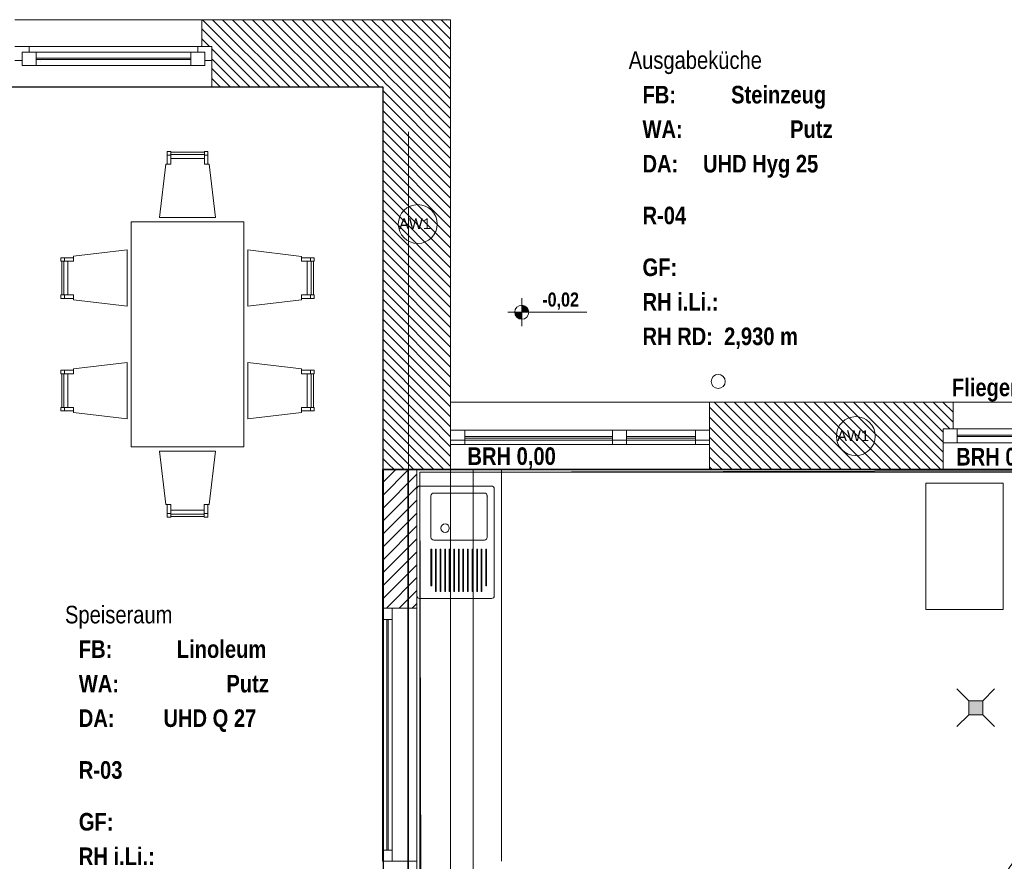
# Model space of a CAD drawing. Header units: millimetres. Extents: x 634730 to 711346, y 362082 to 425615.
# Tile 54 of 160: x 664755 to 671758, y 401671 to 407656. Entities that reach past the tile are written whole.
import ezdxf
from ezdxf.enums import TextEntityAlignment as Align

# ---------------------------------------------------------------- set-up
doc = ezdxf.new("R2010")
doc.units = ezdxf.units.MM
doc.header["$LTSCALE"] = 50
for name, pattern in [('Achse', [10, 5, -2.5, 0, -2.5]), ('Strichlinie', [0.4, 0.3, -0.1]), ('Strichlinie_ lang', [0.529167, 0.3175, -0.211667]), ('Strichpunktlinie', [0.335139, 0.176389, -0.088194, 0, -0.070556])]:
    doc.linetypes.add(name, pattern=pattern)
for name, color, linetype in [('1_EG', 7, 'Continuous'), ('A_Bemaßung', 7, 'Continuous'), ('A_Beschriftung', 7, 'Continuous'), ('A_Dach Belag', 7, 'Continuous'), ('A_Decke Bodenbelag', 7, 'Continuous'), ('A_Decken', 7, 'Continuous'), ('A_Deckenspiegel', 7, 'Continuous'), ('A_Möblierung fest', 7, 'Continuous'), ('A_Möblierung variabel', 7, 'Continuous'), ('A_Raumflächen', 7, 'Continuous'), ('A_Schraffuren', 7, 'Continuous'), ('A_Stützen', 7, 'Continuous'), ('A_Wände', 7, 'Continuous')]:
    doc.layers.add(name, color=color, linetype=linetype)
doc.styles.add('ERSTELLTER_STIL_1', font='ARIALN.TTF')
doc.styles.add('ERSTELLTER_STIL_2', font='ARIALNB.TTF')

# ---------------------------------------------------------------- blocks, each defined once
blk = doc.blocks.new('Speiseraum_R-03_20_1', base_point=(12.8639, -49.9087))
blk = doc.blocks.new('Ausgabeküche_R-04_34_1', base_point=(16.9781, -49.2603))
blk = doc.blocks.new('A$C85d2cf1a')
at = {"layer": 'A_Bemaßung', "linetype": 'Continuous', "lineweight": 13}
for points in [[(22.3445, 43.4933), (22.2945, 43.4933), (22.2984, 43.4742), (22.3092, 43.4579), (22.3254, 43.4471), (22.3445, 43.4433)], [(22.3445, 43.4933), (22.3945, 43.4933), (22.3907, 43.5124), (22.3799, 43.5286), (22.3637, 43.5395), (22.3445, 43.5433)]]:
    blk.add_hatch(color=7, dxfattribs=at).paths.add_polyline_path(points)
at = {"layer": 'A_Möblierung fest', "linetype": 'Continuous', "lineweight": 18}
blk.add_hatch(color=255, dxfattribs=at).paths.add_polyline_path([(25.6236, 40.6301), (25.5236, 40.6301), (25.5236, 40.7301), (25.6236, 40.7301)])
at = {"color": 7, "linetype": 'Strichpunktlinie', "lineweight": 13}
for p in [(5.6914, 45.2736), (21.5386, 35.9574)]:
    blk.add_line(p, (21.5386, 45.2736), dxfattribs=at)
at = {"layer": 'A_Bemaßung', "color": 7, "linetype": 'Continuous', "lineweight": 13}
for p, q in [((22.3445, 43.3933), (22.3445, 43.5933)), ((22.2445, 43.4933), (22.8071, 43.4933))]:
    blk.add_line(p, q, dxfattribs=at)
blk.add_circle((22.3445, 43.4933), 0.05, dxfattribs=at)
at = {"layer": 'A_Beschriftung', "color": 7, "linetype": 'Continuous', "lineweight": 13}
for p, q in [((21.6046, 43.9809), (21.6046, 43.9818)), ((21.6046, 43.9818), (21.6046, 43.9818)), ((24.72, 42.473), (24.72, 42.4739)), ((24.72, 42.4739), (24.72, 42.4739))]:
    blk.add_line(p, q, dxfattribs=at)
at = {"layer": 'A_Beschriftung', "color": 7, "linetype": 'Continuous', "lineweight": 13, "flags": 128}
for points in [[(21.7429, 44.1201, 1), (21.4664, 44.1201, 1)], [(24.8583, 42.6122, 1), (24.5817, 42.6122, 1)]]:
    blk.add_lwpolyline(points, format="xyb", close=True, dxfattribs=at)
at = {"layer": 'A_Dach Belag', "color": 7, "linetype": 'Strichlinie_ lang', "lineweight": 18}
for p, q in [((23.6797, 42.5836), (23.6797, 42.8536)), ((23.6797, 42.8536), (38.8371, 42.8536)), ((21.8386, 35.6573), (21.8386, 42.5836)), ((21.8386, 42.5836), (23.6797, 42.5836))]:
    blk.add_line(p, q, dxfattribs=at)
at = {"layer": 'A_Decke Bodenbelag', "color": 7, "linetype": 'Continuous', "lineweight": 25}
for p, q in [((21.3586, 45.0936), (5.8716, 45.0978)), ((21.3586, 42.373), (21.3586, 45.0936)), ((43.7959, 42.372), (21.3586, 42.373))]:
    blk.add_line(p, q, dxfattribs=at)
at = {"layer": 'A_Decken', "color": 7, "linetype": 'Strichlinie_ lang', "lineweight": 25}
for p, q in [((54.8845, 42.3736), (21.3586, 42.3736)), ((21.3586, 42.3736), (21.3586, 36.1374))]:
    blk.add_line(p, q, dxfattribs=at)
at = {"layer": 'A_Deckenspiegel', "color": 7, "linetype": 'Strichlinie', "lineweight": 13}
for p, q in [((21.3586, 45.0936), (14.1385, 45.0936)), ((21.3586, 36.1374), (21.3586, 45.0936)), ((29.5486, 42.3736), (21.6199, 42.3565)), ((21.6199, 42.3565), (21.6273, 38.9694))]:
    blk.add_line(p, q, dxfattribs=at)
at = {"layer": 'A_Möblierung fest', "color": 7, "linetype": 'Achse', "lineweight": 18}
for p, q in [((21.5987, 42.3763), (21.5986, 38.9865)), ((21.9987, 42.3763), (21.5987, 42.3763)), ((21.9987, 39.3865), (21.9987, 42.3763))]:
    blk.add_line(p, q, dxfattribs=at)
at = {"layer": 'A_Möblierung fest', "color": 7, "linetype": 'Continuous', "lineweight": 18}
for p, q in [((22.1995, 42.3763), (21.5987, 42.3763)), ((21.5987, 42.3763), (21.5987, 39.5882)), ((22.1995, 39.5882), (22.1995, 42.3763)), ((25.2177, 41.3781), (25.2178, 42.2781)), ((25.2178, 42.2781), (25.7678, 42.2781)), ((25.7678, 42.2781), (25.7677, 41.3781)), ((25.7677, 41.3781), (25.2177, 41.3781))]:
    blk.add_line(p, q, dxfattribs=at)
at = {"layer": 'A_Möblierung fest', "color": 7, "linetype": 'Continuous', "lineweight": 13}
for p, q in [((21.6986, 41.8923), (21.6986, 42.1873)), ((21.7186, 42.2073), (22.0786, 42.2073)), ((22.0986, 42.1873), (22.0986, 41.8923)), ((21.6986, 41.5473), (21.6986, 41.8073)), ((21.6986, 41.8073), (21.7036, 41.8073)), ((21.7036, 41.8073), (21.7036, 41.5473)), ((22.0786, 41.8723), (21.7186, 41.8723)), ((21.7311, 41.5073), (21.7311, 41.8073)), ((21.7311, 41.8073), (21.7361, 41.8073)), ((21.7361, 41.8073), (21.7361, 41.5073)), ((21.7636, 41.5073), (21.7636, 41.8073)), ((21.7636, 41.8073), (21.7686, 41.8073)), ((21.7686, 41.8073), (21.7686, 41.5073)), ((21.7961, 41.5073), (21.7961, 41.8073)), ((21.7961, 41.8073), (21.8011, 41.8073)), ((21.8011, 41.8073), (21.8011, 41.5073)), ((21.8286, 41.5073), (21.8286, 41.8073)), ((21.8286, 41.8073), (21.8336, 41.8073)), ((21.8336, 41.8073), (21.8336, 41.5073)), ((21.8611, 41.5073), (21.8611, 41.8073)), ((21.8611, 41.8073), (21.8661, 41.8073)), ((21.8661, 41.8073), (21.8661, 41.5073)), ((21.8936, 41.5073), (21.8936, 41.8073)), ((21.8936, 41.8073), (21.8986, 41.8073)), ((21.8986, 41.8073), (21.8986, 41.5073)), ((21.9261, 41.5073), (21.9261, 41.8073)), ((21.9261, 41.8073), (21.9311, 41.8073)), ((21.9311, 41.8073), (21.9311, 41.5073)), ((21.9586, 41.5073), (21.9586, 41.8073)), ((21.9586, 41.8073), (21.9636, 41.8073)), ((21.9636, 41.8073), (21.9636, 41.5073)), ((21.9911, 41.5073), (21.9911, 41.8073)), ((21.9911, 41.8073), (21.9961, 41.8073)), ((21.9961, 41.8073), (21.9961, 41.5073)), ((22.0236, 41.5073), (22.0236, 41.8073)), ((22.0236, 41.8073), (22.0286, 41.8073)), ((22.0286, 41.8073), (22.0286, 41.5073)), ((22.0561, 41.5073), (22.0561, 41.8073)), ((22.0561, 41.8073), (22.0611, 41.8073)), ((22.0611, 41.8073), (22.0611, 41.5073)), ((22.0886, 41.5473), (22.0886, 41.8073)), ((22.0886, 41.8073), (22.0936, 41.8073)), ((22.0936, 41.8073), (22.0936, 41.5473)), ((21.7036, 41.5473), (21.6986, 41.5473)), ((22.0936, 41.5473), (22.0886, 41.5473)), ((21.7361, 41.5073), (21.7311, 41.5073)), ((21.7686, 41.5073), (21.7636, 41.5073)), ((21.8011, 41.5073), (21.7961, 41.5073)), ((21.8336, 41.5073), (21.8286, 41.5073)), ((21.8661, 41.5073), (21.8611, 41.5073)), ((21.8986, 41.5073), (21.8936, 41.5073)), ((21.9311, 41.5073), (21.9261, 41.5073)), ((21.9636, 41.5073), (21.9586, 41.5073)), ((21.9961, 41.5073), (21.9911, 41.5073)), ((22.0286, 41.5073), (22.0236, 41.5073)), ((22.0611, 41.5073), (22.0561, 41.5073)), ((25.5236, 40.7301), (25.4396, 40.8141)), ((25.6236, 40.7301), (25.7077, 40.8141)), ((25.5236, 40.6301), (25.5236, 40.7301)), ((25.5236, 40.7301), (25.6236, 40.7301)), ((25.6236, 40.7301), (25.6236, 40.6301)), ((25.5236, 40.6301), (25.4396, 40.5461)), ((25.6236, 40.6301), (25.5236, 40.6301)), ((25.6236, 40.6301), (25.7077, 40.5461))]:
    blk.add_line(p, q, dxfattribs=at)
at = {"layer": 'A_Möblierung fest', "color": 7, "linetype": 'Continuous', "lineweight": 13, "flags": 128}
blk.add_lwpolyline([(22.1486, 42.2373), (22.1486, 41.4773, -0.414214), (22.1286, 41.4573), (21.6186, 41.4573, -0.414214), (21.5986, 41.4773), (21.5986, 42.2373, -0.414214), (21.6186, 42.2573), (22.1286, 42.2573, -0.414214)], format="xyb", close=True, dxfattribs=at)
at = {"layer": 'A_Möblierung fest', "color": 7, "linetype": 'Continuous', "lineweight": 13}
blk.add_circle((21.7986, 41.9573), 0.03, dxfattribs=at)
for centre, start, end in [((21.7186, 42.1873), 89.99883, 179.99883), ((22.0786, 42.1873), 359.99883, 89.99883), ((21.7186, 41.8923), 179.99883, 269.99883), ((22.0786, 41.8923), 269.99883, 359.99883)]:
    blk.add_arc(centre, 0.02, start, end, dxfattribs=at)
blk.add_point((22.0986, 42.1873), dxfattribs=at)
at = {"layer": 'A_Möblierung variabel', "color": 7, "linetype": 'Continuous', "lineweight": 13}
for p, q in [((19.8223, 44.6109), (19.8473, 44.6109)), ((19.8473, 44.6159), (20.0867, 44.6159)), ((20.1117, 44.6109), (20.0867, 44.6109)), ((19.087, 43.8556), (19.087, 43.6162)), ((19.092, 43.8806), (19.092, 43.8556)), ((20.842, 43.8805), (20.842, 43.8555)), ((20.847, 43.8555), (20.847, 43.6162)), ((19.092, 43.5912), (19.092, 43.6162)), ((20.842, 43.5912), (20.842, 43.6162)), ((19.092, 43.0806), (19.092, 43.0556)), ((20.842, 43.0805), (20.842, 43.0555)), ((19.087, 43.0556), (19.087, 42.8162)), ((20.847, 43.0555), (20.847, 42.8162)), ((19.092, 42.7912), (19.092, 42.8162)), ((20.842, 42.7912), (20.842, 42.8162)), ((19.8223, 42.0609), (19.8473, 42.0609)), ((20.0866, 42.0559), (19.8473, 42.0559)), ((20.1116, 42.0609), (20.0866, 42.0609))]:
    blk.add_line(p, q, dxfattribs=at)
at = {"layer": 'A_Möblierung variabel', "color": 7, "linetype": 'Continuous', "lineweight": 13, "flags": 128}
for points in [[(19.8223, 44.5459), (19.8473, 44.5459), (19.8473, 44.6359), (19.8223, 44.6359)], [(19.8473, 44.5859), (20.0867, 44.5859), (20.0867, 44.6309), (19.8473, 44.6309)], [(20.1117, 44.5459), (20.0867, 44.5459), (20.0867, 44.6359), (20.1117, 44.6359)], [(19.767, 44.1659), (20.167, 44.1659), (20.1218, 44.5459), (20.0867, 44.5459), (20.0867, 44.5859), (19.8473, 44.5859), (19.8473, 44.5459), (19.8122, 44.5459)], [(19.567, 44.1359), (19.567, 42.5359), (20.367, 42.5359), (20.367, 44.1359)], [(19.537, 43.9359), (19.537, 43.5359), (19.157, 43.5811), (19.157, 43.6162), (19.117, 43.6162), (19.117, 43.8556), (19.157, 43.8556), (19.157, 43.8907)], [(20.397, 43.9359), (20.397, 43.5359), (20.777, 43.5811), (20.777, 43.6162), (20.817, 43.6162), (20.817, 43.8555), (20.777, 43.8555), (20.777, 43.8906)], [(19.157, 43.8806), (19.157, 43.8556), (19.067, 43.8556), (19.067, 43.8806)], [(19.117, 43.8556), (19.117, 43.6162), (19.072, 43.6162), (19.072, 43.8556)], [(20.777, 43.8805), (20.777, 43.8555), (20.867, 43.8555), (20.867, 43.8805)], [(20.817, 43.8555), (20.817, 43.6162), (20.862, 43.6162), (20.862, 43.8555)], [(19.157, 43.5912), (19.157, 43.6162), (19.067, 43.6162), (19.067, 43.5912)], [(20.777, 43.5912), (20.777, 43.6162), (20.867, 43.6162), (20.867, 43.5912)], [(19.157, 43.0806), (19.157, 43.0556), (19.067, 43.0556), (19.067, 43.0806)], [(19.537, 43.1359), (19.537, 42.7359), (19.157, 42.7811), (19.157, 42.8162), (19.117, 42.8162), (19.117, 43.0556), (19.157, 43.0556), (19.157, 43.0907)], [(20.397, 43.1359), (20.397, 42.7359), (20.777, 42.7811), (20.777, 42.8162), (20.817, 42.8162), (20.817, 43.0555), (20.777, 43.0555), (20.777, 43.0906)], [(20.777, 43.0805), (20.777, 43.0555), (20.867, 43.0555), (20.867, 43.0805)], [(19.117, 43.0556), (19.117, 42.8162), (19.072, 42.8162), (19.072, 43.0556)], [(20.817, 43.0555), (20.817, 42.8162), (20.862, 42.8162), (20.862, 43.0555)], [(19.157, 42.7912), (19.157, 42.8162), (19.067, 42.8162), (19.067, 42.7912)], [(20.777, 42.7912), (20.777, 42.8162), (20.867, 42.8162), (20.867, 42.7912)], [(20.167, 42.5059), (19.767, 42.5059), (19.8122, 42.1259), (19.8473, 42.1259), (19.8473, 42.0859), (20.0866, 42.0859), (20.0866, 42.1259), (20.1217, 42.1259)], [(19.8223, 42.1259), (19.8473, 42.1259), (19.8473, 42.0359), (19.8223, 42.0359)], [(20.1116, 42.1259), (20.0866, 42.1259), (20.0866, 42.0359), (20.1116, 42.0359)], [(20.0866, 42.0859), (19.8473, 42.0859), (19.8473, 42.0409), (20.0866, 42.0409)]]:
    blk.add_lwpolyline(points, close=True, dxfattribs=at)
at = {"layer": 'A_Schraffuren', "color": 253, "linetype": 'Continuous', "lineweight": 18, "true_color": 0x9f9f9f}
for p, q in [((29.56, 42.3761), (21.5349, 42.3763)), ((21.5349, 42.3763), (21.5349, 38.9865)), ((29.5601, 42.3559), (21.6199, 42.3565)), ((21.6199, 42.3565), (21.6199, 38.999))]:
    blk.add_line(p, q, dxfattribs=at)
at = {"layer": 'A_Stützen', "color": 7, "linetype": 'Continuous', "lineweight": 13}
for start, end in [(90, 180), (180, 270), (0, 90), (270, 0)]:
    blk.add_arc((23.7417, 43.0011), 0.05, start, end, dxfattribs=at)
at = {"layer": 'A_Wände', "color": 7, "linetype": 'Continuous', "lineweight": 13}
for p, q in [((18.7399, 45.5736), (20.0699, 45.5736)), ((20.0699, 45.5736), (20.0699, 45.3836)), ((18.8399, 45.3836), (18.7399, 45.3836)), ((20.0399, 45.3836), (18.8399, 45.3836)), ((18.8399, 45.3436), (18.8399, 45.3836)), ((20.1399, 45.3836), (20.0399, 45.3836)), ((20.0399, 45.3836), (20.0399, 45.3436)), ((20.0699, 45.3836), (20.1399, 45.3836)), ((20.0699, 45.3836), (20.1399, 45.3836)), ((20.1399, 45.3836), (20.1399, 45.2836)), ((20.1399, 45.3836), (20.1399, 45.2836)), ((18.7899, 45.2836), (18.7899, 45.3436)), ((18.7899, 45.3436), (18.8399, 45.3436)), ((18.7899, 45.3436), (18.7899, 45.2486)), ((18.8899, 45.3436), (18.7899, 45.3436)), ((19.9899, 45.3436), (18.8899, 45.3436)), ((18.8899, 45.2486), (18.8899, 45.3436)), ((19.9899, 45.3436), (19.9899, 45.2486)), ((20.0899, 45.3436), (19.9899, 45.3436)), ((20.0399, 45.3436), (20.0899, 45.3436)), ((20.0899, 45.3436), (20.0899, 45.2836)), ((20.0899, 45.2486), (20.0899, 45.3436)), ((18.7399, 45.2836), (18.7899, 45.2836)), ((18.7899, 45.2486), (18.8899, 45.2486)), ((19.9899, 45.3011), (18.8899, 45.3011)), ((18.8899, 45.2911), (19.9899, 45.2911)), ((18.8899, 45.2486), (19.9899, 45.2486)), ((19.9899, 45.2486), (20.0899, 45.2486)), ((20.0899, 45.2836), (20.1399, 45.2836)), ((20.1399, 45.2836), (20.1399, 45.0936)), ((18.7399, 45.0936), (20.1399, 45.0936)), ((21.8386, 42.8536), (23.6797, 42.8536)), ((21.8386, 42.8536), (21.8386, 42.6536)), ((23.6797, 42.8536), (23.6797, 42.6536)), ((25.4116, 42.8536), (27.0716, 42.8536)), ((25.4116, 42.8536), (25.4116, 42.6636)), ((21.9386, 42.6536), (21.8386, 42.6536)), ((21.8386, 42.6536), (21.8386, 42.5536)), ((21.8386, 42.6536), (21.8386, 42.5536)), ((22.9886, 42.6536), (21.9386, 42.6536)), ((21.9386, 42.5536), (21.9386, 42.6536)), ((23.0386, 42.6536), (22.9886, 42.6536)), ((22.9886, 42.6536), (22.9886, 42.5536)), ((23.0886, 42.6536), (23.0386, 42.6536)), ((23.5797, 42.6536), (23.0886, 42.6536)), ((23.0886, 42.5536), (23.0886, 42.6536)), ((23.6797, 42.6536), (23.5797, 42.6536)), ((23.5797, 42.6536), (23.5797, 42.5536)), ((23.6797, 42.6536), (23.6797, 42.5536)), ((23.6797, 42.6536), (23.6797, 42.5536)), ((25.4416, 42.6636), (25.3416, 42.6636)), ((25.3416, 42.6636), (25.3416, 42.5636)), ((25.3416, 42.6636), (25.3416, 42.5636)), ((25.4116, 42.6636), (25.3416, 42.6636)), ((25.4116, 42.6636), (25.3416, 42.6636)), ((26.3916, 42.6636), (25.4416, 42.6636)), ((25.4416, 42.5636), (25.4416, 42.6636)), ((22.9886, 42.6086), (21.9386, 42.6086)), ((21.9386, 42.5986), (22.9886, 42.5986)), ((23.5797, 42.6086), (23.0886, 42.6086)), ((23.0886, 42.5986), (23.5797, 42.5986)), ((26.3916, 42.6186), (25.4416, 42.6186)), ((25.4416, 42.6086), (26.3916, 42.6086)), ((21.8386, 42.5536), (21.9386, 42.5536)), ((21.8386, 42.5536), (21.8386, 42.3736)), ((21.9386, 42.5536), (22.9886, 42.5536)), ((22.9886, 42.5536), (23.0386, 42.5536)), ((23.0386, 42.5536), (23.0886, 42.5536)), ((23.0886, 42.5536), (23.5797, 42.5536)), ((23.5797, 42.5536), (23.6797, 42.5536)), ((23.6797, 42.5536), (23.6797, 42.3736)), ((25.3416, 42.5636), (25.4416, 42.5636)), ((25.3416, 42.5636), (25.3416, 42.3736)), ((25.4416, 42.5636), (26.3916, 42.5636)), ((21.8386, 42.3736), (23.6797, 42.3736)), ((25.3416, 42.3736), (27.1416, 42.3736)), ((21.3536, 39.5882), (21.3536, 41.3882)), ((21.3536, 41.3882), (21.3536, 41.3082)), ((21.3536, 41.3882), (21.4236, 41.3882)), ((21.3536, 41.3882), (21.4236, 41.3882)), ((21.4236, 41.3082), (21.4236, 41.3882)), ((21.4236, 41.3882), (21.5986, 41.3882)), ((21.5986, 39.5882), (21.5986, 41.3882)), ((21.3536, 41.3082), (21.3536, 39.6682)), ((21.3536, 41.3082), (21.4236, 41.3082)), ((21.3836, 41.3082), (21.3836, 39.6682)), ((21.3936, 39.6682), (21.3936, 41.3082)), ((21.4236, 39.6682), (21.4236, 41.3082)), ((21.4236, 39.6682), (21.3536, 39.6682)), ((21.3536, 39.6682), (21.3536, 39.5882)), ((21.4236, 39.5882), (21.4236, 39.6682)), ((21.3536, 39.5882), (21.4236, 39.5882)), ((21.3536, 39.5882), (21.4236, 39.5882)), ((21.4236, 39.5882), (21.5986, 39.5882))]:
    blk.add_line(p, q, dxfattribs=at)
at = {"layer": 'A_Wände', "color": 7, "linetype": 'Continuous', "lineweight": 18}
for p, q in [((20.0699, 45.5736), (20.0699, 45.3836)), ((21.8386, 45.5736), (20.0699, 45.5736)), ((21.8386, 45.5736), (21.8386, 45.0936)), ((20.0699, 45.3836), (20.1399, 45.3836)), ((20.1399, 45.3836), (20.1399, 45.2836)), ((20.1399, 45.2836), (20.1399, 45.0936)), ((20.1399, 45.0936), (21.3586, 45.0936)), ((21.3586, 45.0936), (21.3586, 42.3736)), ((21.8386, 42.8536), (21.8386, 45.0936)), ((21.8386, 42.8536), (21.8386, 42.6536)), ((23.6797, 42.8536), (23.6797, 42.6536)), ((25.4116, 42.8536), (23.6797, 42.8536)), ((25.4116, 42.8536), (25.4116, 42.6636)), ((21.8386, 42.6536), (21.8386, 42.5536)), ((23.6797, 42.6536), (23.6797, 42.5536)), ((25.4116, 42.6636), (25.3416, 42.6636)), ((25.3416, 42.6636), (25.3416, 42.5636)), ((21.8386, 42.5536), (21.8386, 42.3736)), ((23.6797, 42.5536), (23.6797, 42.3736)), ((25.3416, 42.5636), (25.3416, 42.3736)), ((21.5986, 42.3736), (21.3536, 42.3736)), ((21.3536, 42.3736), (21.3536, 41.3882)), ((21.3586, 42.3736), (21.8386, 42.3736)), ((21.5986, 41.3882), (21.5986, 42.3736)), ((23.6797, 42.3736), (25.3416, 42.3736)), ((21.3536, 41.3882), (21.4236, 41.3882)), ((21.4236, 41.3882), (21.5986, 41.3882)), ((21.3536, 39.5882), (21.4236, 39.5882)), ((21.4236, 39.5882), (21.5986, 39.5882))]:
    blk.add_line(p, q, dxfattribs=at)
at = {"layer": 'A_Wände', "color": 8, "linetype": 'Continuous', "lineweight": 18}
for p, q in [((20.5546, 45.0936), (20.0746, 45.5736)), ((20.6253, 45.0936), (20.1453, 45.5736)), ((20.696, 45.0936), (20.216, 45.5736)), ((20.7667, 45.0936), (20.2867, 45.5736)), ((20.8375, 45.0936), (20.3575, 45.5736)), ((20.9082, 45.0936), (20.4282, 45.5736)), ((20.9789, 45.0936), (20.4989, 45.5736)), ((21.0496, 45.0936), (20.5696, 45.5736)), ((21.1203, 45.0936), (20.6403, 45.5736)), ((21.191, 45.0936), (20.711, 45.5736)), ((21.2617, 45.0936), (20.7817, 45.5736)), ((21.3324, 45.0936), (20.8524, 45.5736)), ((21.3586, 45.1381), (20.9231, 45.5736)), ((21.3586, 45.2088), (20.9938, 45.5736)), ((21.3586, 45.2795), (21.0646, 45.5736)), ((21.3586, 45.3502), (21.1353, 45.5736)), ((21.3586, 45.421), (21.206, 45.5736)), ((21.3586, 45.4917), (21.2767, 45.5736)), ((21.3586, 45.5624), (21.3474, 45.5736)), ((21.593, 45.328), (21.3586, 45.5624)), ((21.6284, 45.3633), (21.4181, 45.5736)), ((21.6637, 45.3987), (21.4888, 45.5736)), ((21.6991, 45.4341), (21.5595, 45.5736)), ((21.7344, 45.4694), (21.6302, 45.5736)), ((21.7698, 45.5048), (21.701, 45.5736)), ((21.8052, 45.5401), (21.7717, 45.5736)), ((21.8386, 45.5066), (21.8052, 45.5401)), ((20.4839, 45.0936), (20.0699, 45.5076)), ((21.5577, 45.2926), (21.3586, 45.4917)), ((21.8386, 45.3652), (21.7344, 45.4694)), ((21.8386, 45.4359), (21.7698, 45.5048)), ((20.1232, 45.3836), (20.0699, 45.4369)), ((21.5223, 45.2573), (21.3586, 45.421)), ((21.8386, 45.2238), (21.6637, 45.3987)), ((21.8386, 45.2945), (21.6991, 45.4341)), ((20.4132, 45.0936), (20.1399, 45.3669)), ((21.487, 45.2219), (21.3586, 45.3502)), ((21.8274, 45.0936), (21.593, 45.328)), ((21.8386, 45.1531), (21.6284, 45.3633)), ((20.3425, 45.0936), (20.1399, 45.2962)), ((21.4516, 45.1866), (21.3586, 45.2795)), ((21.686, 45.0936), (21.5223, 45.2573)), ((21.7567, 45.0936), (21.5577, 45.2926)), ((20.2718, 45.0936), (20.1399, 45.2255)), ((21.4162, 45.1512), (21.3586, 45.2088)), ((21.5446, 45.0936), (21.4516, 45.1866)), ((21.6153, 45.0936), (21.487, 45.2219)), ((20.2011, 45.0936), (20.1399, 45.1548)), ((21.3809, 45.1159), (21.3586, 45.1381)), ((21.4031, 45.0936), (21.3809, 45.1159)), ((21.4738, 45.0936), (21.4162, 45.1512)), ((21.8386, 44.5874), (21.3586, 45.0674)), ((21.8386, 44.6581), (21.4031, 45.0936)), ((21.8386, 44.7288), (21.4738, 45.0936)), ((21.8386, 44.7995), (21.5446, 45.0936)), ((21.8386, 44.8702), (21.6153, 45.0936)), ((21.8386, 44.941), (21.686, 45.0936)), ((21.8386, 45.0117), (21.7567, 45.0936)), ((21.8386, 45.0824), (21.8274, 45.0936)), ((21.8386, 44.5167), (21.3586, 44.9967)), ((21.8386, 44.446), (21.3586, 44.926)), ((21.8386, 44.3753), (21.3586, 44.8553)), ((21.8386, 44.3046), (21.3586, 44.7846)), ((21.8386, 44.2338), (21.3586, 44.7138)), ((21.8386, 44.1631), (21.3586, 44.6431)), ((21.8386, 44.0924), (21.3586, 44.5724)), ((21.8386, 44.0217), (21.3586, 44.5017)), ((21.8386, 43.951), (21.3586, 44.431)), ((21.8386, 43.8803), (21.3586, 44.3603)), ((21.8386, 43.8096), (21.3586, 44.2896)), ((21.8386, 43.7389), (21.3586, 44.2189)), ((21.8386, 43.6682), (21.3586, 44.1482)), ((21.8386, 43.5974), (21.3586, 44.0774)), ((21.8386, 43.5267), (21.3586, 44.0067)), ((21.8386, 43.456), (21.3586, 43.936)), ((21.8386, 43.3853), (21.3586, 43.8653)), ((21.8386, 43.3146), (21.3586, 43.7946)), ((21.8386, 43.2439), (21.3586, 43.7239)), ((21.8386, 43.1732), (21.3586, 43.6532)), ((21.8386, 43.1025), (21.3586, 43.5825)), ((21.8386, 43.0318), (21.3586, 43.5118)), ((21.8386, 42.9611), (21.3586, 43.4411)), ((21.8386, 42.8903), (21.3586, 43.3703)), ((21.8047, 42.8536), (21.3586, 43.2996)), ((21.7339, 42.8536), (21.3586, 43.2289)), ((21.6632, 42.8536), (21.3586, 43.1582)), ((21.5925, 42.8536), (21.3586, 43.0875)), ((21.5218, 42.8536), (21.3586, 43.0168)), ((21.4511, 42.8536), (21.3586, 42.9461)), ((21.3804, 42.8536), (21.3586, 42.8754)), ((21.5742, 42.5891), (21.3586, 42.8047)), ((21.6095, 42.6245), (21.3804, 42.8536)), ((21.6449, 42.6598), (21.4511, 42.8536)), ((21.6802, 42.6952), (21.5218, 42.8536)), ((21.7156, 42.7306), (21.5925, 42.8536)), ((21.7509, 42.7659), (21.6632, 42.8536)), ((21.7863, 42.8013), (21.7339, 42.8536)), ((21.8386, 42.7489), (21.7863, 42.8013)), ((21.8217, 42.8366), (21.8047, 42.8536)), ((21.8386, 42.8196), (21.8217, 42.8366)), ((24.1231, 42.3736), (23.6797, 42.8171)), ((24.1938, 42.3736), (23.7138, 42.8536)), ((24.2646, 42.3736), (23.7846, 42.8536)), ((24.3353, 42.3736), (23.8553, 42.8536)), ((24.406, 42.3736), (23.926, 42.8536)), ((24.4767, 42.3736), (23.9967, 42.8536)), ((24.5474, 42.3736), (24.0674, 42.8536)), ((24.6181, 42.3736), (24.1381, 42.8536)), ((24.6888, 42.3736), (24.2088, 42.8536)), ((24.7595, 42.3736), (24.2795, 42.8536)), ((24.8302, 42.3736), (24.3502, 42.8536)), ((24.901, 42.3736), (24.421, 42.8536)), ((24.9717, 42.3736), (24.4917, 42.8536)), ((25.0424, 42.3736), (24.5624, 42.8536)), ((25.1131, 42.3736), (24.6331, 42.8536)), ((25.1838, 42.3736), (24.7038, 42.8536)), ((25.2545, 42.3736), (24.7745, 42.8536)), ((25.3252, 42.3736), (24.8452, 42.8536)), ((25.3416, 42.428), (24.9159, 42.8536)), ((25.3416, 42.4987), (24.9866, 42.8536)), ((25.3416, 42.5694), (25.0574, 42.8536)), ((25.3416, 42.6401), (25.1281, 42.8536)), ((25.3888, 42.6636), (25.1988, 42.8536)), ((25.4116, 42.7115), (25.2695, 42.8536)), ((25.4116, 42.7822), (25.3402, 42.8536)), ((25.4116, 42.8529), (25.4109, 42.8536)), ((21.5388, 42.5538), (21.3586, 42.7339)), ((21.8386, 42.6075), (21.7156, 42.7306)), ((21.8386, 42.6782), (21.7509, 42.7659)), ((24.0524, 42.3736), (23.6797, 42.7464)), ((21.5035, 42.5184), (21.3586, 42.6632)), ((21.8386, 42.4661), (21.6449, 42.6598)), ((21.8386, 42.5368), (21.6802, 42.6952)), ((23.9817, 42.3736), (23.6797, 42.6756)), ((21.4681, 42.4831), (21.3586, 42.5925)), ((21.7897, 42.3736), (21.5742, 42.5891)), ((21.8386, 42.3954), (21.6095, 42.6245)), ((23.911, 42.3736), (23.6797, 42.6049)), ((21.4327, 42.4477), (21.3586, 42.5218)), ((21.6483, 42.3736), (21.5035, 42.5184)), ((21.719, 42.3736), (21.5388, 42.5538)), ((23.8403, 42.3736), (23.6797, 42.5342)), ((21.3974, 42.4124), (21.3586, 42.4511)), ((21.5068, 42.3736), (21.4327, 42.4477)), ((21.5776, 42.3736), (21.4681, 42.4831)), ((23.7696, 42.3736), (23.6797, 42.4635)), ((21.3536, 42.3717), (21.3556, 42.3736)), ((21.3536, 42.2798), (21.4475, 42.3736)), ((21.3536, 42.1879), (21.5394, 42.3736)), ((21.362, 42.377), (21.3586, 42.3804)), ((21.3654, 42.3736), (21.362, 42.377)), ((21.4361, 42.3736), (21.3974, 42.4124)), ((23.6989, 42.3736), (23.6797, 42.3928)), ((21.3536, 42.0959), (21.5986, 42.3409)), ((21.3536, 42.004), (21.5986, 42.249)), ((21.3536, 41.9121), (21.5986, 42.1571)), ((21.3536, 41.8202), (21.5986, 42.0652)), ((21.3536, 41.7282), (21.5986, 41.9732)), ((21.3536, 41.6363), (21.5986, 41.8813)), ((21.3536, 41.5444), (21.5986, 41.7894)), ((21.3536, 41.4525), (21.5986, 41.6975)), ((21.3813, 41.3882), (21.5986, 41.6055)), ((21.4732, 41.3882), (21.5986, 41.5136)), ((21.5651, 41.3882), (21.5986, 41.4217))]:
    blk.add_line(p, q, dxfattribs=at)
at = {"layer": 'A_Wände', "color": 7, "linetype": 'Continuous', "lineweight": 13}
blk.add_arc((26.6549, 38.9865), 1.01, 90, 180, dxfattribs=at)
at = {"layer": 'A_Raumflächen', "color": 7, "linetype": 'Continuous', "lineweight": 18}
ref = blk.add_blockref('Ausgabeküche_R-04_34_1', (23.8994, 44.2985), dxfattribs=at)
ref.add_attrib('ROOM_NAME', 'Ausgabeküche', dxfattribs={"color": 7, "lineweight": 18, "height": 0.125, "style": 'ERSTELLTER_STIL_1'}).set_placement((23.1049, 45.3487), align=Align.TOP_LEFT)
ref.add_attrib('ROOM_NUMBER', 'R-04', dxfattribs={"color": 7, "lineweight": 18, "height": 0.125, "style": 'ERSTELLTER_STIL_2'}).set_placement((23.2031, 44.2438), align=Align.TOP_LEFT)
ref.add_attrib('floorCode', 'FB: ', dxfattribs={"color": 7, "lineweight": 18, "height": 0.125, "style": 'ERSTELLTER_STIL_2'}).set_placement((23.2031, 45.1031), align=Align.TOP_LEFT)
ref.add_attrib('stFloorCovering', 'Steinzeug', dxfattribs={"color": 7, "lineweight": 18, "height": 0.125, "style": 'ERSTELLTER_STIL_2'}).set_placement((23.8333, 45.1031), align=Align.TOP_LEFT)
ref.add_attrib('wallCode', 'WA: ', dxfattribs={"color": 7, "lineweight": 18, "height": 0.125, "style": 'ERSTELLTER_STIL_2'}).set_placement((23.2031, 44.8576), align=Align.TOP_LEFT)
ref.add_attrib('stWallCovering', 'Putz', dxfattribs={"color": 7, "lineweight": 18, "height": 0.125, "style": 'ERSTELLTER_STIL_2'}).set_placement((24.2528, 44.8576), align=Align.TOP_LEFT)
ref.add_attrib('ceilingCode', 'DA: ', dxfattribs={"color": 7, "lineweight": 18, "height": 0.125, "style": 'ERSTELLTER_STIL_2'}).set_placement((23.2031, 44.6121), align=Align.TOP_LEFT)
ref.add_attrib('stCeilingCovering', 'UHD Hyg 25', dxfattribs={"color": 7, "lineweight": 18, "height": 0.125, "style": 'ERSTELLTER_STIL_2'}).set_placement((23.6336, 44.6121), align=Align.TOP_LEFT)
ref.add_attrib('measuredNetAreaCode', 'GF: ', dxfattribs={"color": 7, "lineweight": 18, "height": 0.125, "style": 'ERSTELLTER_STIL_2'}).set_placement((23.2031, 43.8755), align=Align.TOP_LEFT)
ref.add_attrib('sCustom1Value', 'RH RD:  2,930 m', dxfattribs={"color": 7, "lineweight": 18, "height": 0.125, "style": 'ERSTELLTER_STIL_2'}).set_placement((23.2031, 43.3844), align=Align.TOP_LEFT)
ref.add_attrib('din277AreaCode', 'RH i.Li.: ', dxfattribs={"color": 7, "lineweight": 18, "height": 0.125, "style": 'ERSTELLTER_STIL_2'}).set_placement((23.2031, 43.6299), align=Align.TOP_LEFT)
ref = blk.add_blockref('Speiseraum_R-03_20_1', (19.8903, 40.3552), dxfattribs=at)
ref.add_attrib('ROOM_NAME', 'Speiseraum', dxfattribs={"color": 7, "lineweight": 18, "height": 0.125, "style": 'ERSTELLTER_STIL_1'}).set_placement((19.0957, 41.4053), align=Align.TOP_LEFT)
ref.add_attrib('ROOM_NUMBER', 'R-03', dxfattribs={"color": 7, "lineweight": 18, "height": 0.125, "style": 'ERSTELLTER_STIL_2'}).set_placement((19.1939, 40.3004), align=Align.TOP_LEFT)
ref.add_attrib('floorCode', 'FB: ', dxfattribs={"color": 7, "lineweight": 18, "height": 0.125, "style": 'ERSTELLTER_STIL_2'}).set_placement((19.1939, 41.1598), align=Align.TOP_LEFT)
ref.add_attrib('stFloorCovering', 'Linoleum', dxfattribs={"color": 7, "lineweight": 18, "height": 0.125, "style": 'ERSTELLTER_STIL_2'}).set_placement((19.8909, 41.1598), align=Align.TOP_LEFT)
ref.add_attrib('wallCode', 'WA: ', dxfattribs={"color": 7, "lineweight": 18, "height": 0.125, "style": 'ERSTELLTER_STIL_2'}).set_placement((19.1939, 40.9142), align=Align.TOP_LEFT)
ref.add_attrib('stWallCovering', 'Putz', dxfattribs={"color": 7, "lineweight": 18, "height": 0.125, "style": 'ERSTELLTER_STIL_2'}).set_placement((20.2436, 40.9142), align=Align.TOP_LEFT)
ref.add_attrib('ceilingCode', 'DA: ', dxfattribs={"color": 7, "lineweight": 18, "height": 0.125, "style": 'ERSTELLTER_STIL_2'}).set_placement((19.1939, 40.6687), align=Align.TOP_LEFT)
ref.add_attrib('stCeilingCovering', 'UHD Q 27', dxfattribs={"color": 7, "lineweight": 18, "height": 0.125, "style": 'ERSTELLTER_STIL_2'}).set_placement((19.7959, 40.6687), align=Align.TOP_LEFT)
ref.add_attrib('measuredNetAreaCode', 'GF: ', dxfattribs={"color": 7, "lineweight": 18, "height": 0.125, "style": 'ERSTELLTER_STIL_2'}).set_placement((19.1939, 39.9321), align=Align.TOP_LEFT)
ref.add_attrib('sCustom1Value', 'RH RD:  3,580 m', dxfattribs={"color": 7, "lineweight": 18, "height": 0.125, "style": 'ERSTELLTER_STIL_2'}).set_placement((19.1939, 39.441), align=Align.TOP_LEFT)
ref.add_attrib('din277AreaCode', 'RH i.Li.: ', dxfattribs={"color": 7, "lineweight": 18, "height": 0.125, "style": 'ERSTELLTER_STIL_2'}).set_placement((19.1939, 39.6866), align=Align.TOP_LEFT)
at = {"layer": 'A_Bemaßung', "color": 8, "style": 'ERSTELLTER_STIL_2'}
blk.add_text('-0,02', height=0.1, dxfattribs=at).set_placement((22.4901, 43.5333))
at = {"layer": 'A_Beschriftung', "color": 8, "style": 'ERSTELLTER_STIL_2'}
blk.add_text('Fliegenschutz', height=0.125, dxfattribs=at).set_placement((25.4036, 42.8962))
at = {"layer": 'A_Beschriftung', "color": 7, "style": 'ERSTELLTER_STIL_2'}
for s, p in [('BRH 0,00', (21.958, 42.4071)), ('BRH 0,78', (25.4341, 42.403))]:
    blk.add_text(s, height=0.125, dxfattribs=at).set_placement(p)
at = {"layer": 'A_Beschriftung', "color": 7, "lineweight": 13, "char_height": 0.075, "attachment_point": 2, "style": 'ERSTELLTER_STIL_2'}
for insert in [(21.6046, 44.1601), (24.72, 42.6522)]:
    blk.add_mtext('\\A1;{\\pqc;\\pt0,1;\\fArial|b0|i0|c0|p0;\\W1.000000;AW1\\fArial|b0|i0|c0|p0;\\W1.000000;\\A1{\\H.66x;\\S^  ;}\\fArial|b0|i0|c0|p0;\\W1.000000;\\fArial|b0|i0|c0|p0;\\W1.000000;\\A1{\\H.66x;\\S^  ;}\\fArial|b0|i0|c0|p0;\\W1.000000; \\fArial|b0|i0|c0|p0;\\W1.000000;\\fArial|b0|i0|c0|p0;\\W1.000000;\\fArial|b0|i0|c0|p0;\\W1.000000;\\fArial|b0|i0|c0|p0;\\W1.000000;\\fArial|b0|i0|c0|p0;\\W1.000000;\\fArial|b0|i0|c0|p0;\\W1.000000;\\fArial|b0|i0|c0|p0;\\W1.000000;\\fArial|b0|i0|c0|p0;\\W1.000000;\\fArial|b0|i0|c0|p0;\\W1.000000;\\fArial|b0|i0|c0|p0;\\W1.000000;\\fArial|b0|i0|c0|p0;\\W1.000000;\\fArial|b0|i0|c0|p0;\\W1.000000;\\fArial|b0|i0|c0|p0;\\W1.000000;\\fArial|b0|i0|c0|p0;\\W1.000000;\\fArial|b0|i0|c0|p0;\\W1.000000;\\fArial|b0|i0|c0|p0;\\W1.000000;\\fArial|b0|i0|c0|p0;\\W1.000000;\\fArial|b0|i0|c0|p0;\\W1.000000;\\fArial|b0|i0|c0|p0;\\W1.000000;\\fArial|b0|i0|c0|p0;\\W1.000000;\\fArial|b0|i0|c0|p0;\\W1.000000;\\fArial|b0|i0|c0|p0;\\W1.000000;\\fArial|b0|i0|c0|p0;\\W1.000000;\\fArial|b0|i0|c0|p0;\\W1.000000;\\fArial|b0|i0|c0|p0;\\W1.000000;\\fArial|b0|i0|c0|p0;\\W1.000000;\\fArial|b0|i0|c0|p0;\\W1.000000;\\fArial|b0|i0|c0|p0;\\W1.000000;\\fArial|b0|i0|c0|p0;\\W1.000000;\\fArial|b0|i0|c0|p0;\\W1.000000;\\fArial|b0|i0|c0|p0;\\W1.000000;\\fArial|b0|i0|c0|p0;\\W1.000000;\\fArial|b0|i0|c0|p0;\\W1.000000;\\fArial|b0|i0|c0|p0;\\W1.000000;\\fArial|b0|i0|c0|p0;\\W1.000000;\\fArial|b0|i0|c0|p0;\\W1.000000;\\fArial|b0|i0|c0|p0;\\W1.000000;\\fArial|b0|i0|c0|p0;\\W1.000000;\\fArial|b0|i0|c0|p0;\\W1.000000;\\fArial|b0|i0|c0|p0;\\W1.000000;\\fArial|b0|i0|c0|p0;\\W1.000000;\\fArial|b0|i0|c0|p0;\\W1.000000;\\fArial|b0|i0|c0|p0;\\W1.000000;}', dxfattribs=dict(at, insert=insert))
at = {"layer": 'A_Möblierung fest', "color": 7, "lineweight": 13, "style": 'ERSTELLTER_STIL_2', "text_generation_flag": 2}
blk.add_attdef('txt', text='', height=0.12, rotation=359.99883, dxfattribs=at).set_placement((23.514, 39.2921), align=Align.MIDDLE_CENTER)
at = {"layer": 'A_Möblierung fest', "color": 7, "lineweight": 13, "style": 'ERSTELLTER_STIL_2'}
blk.add_attdef('txt', text='', height=0.12, dxfattribs=at).set_placement((10.172, 25.6523), align=Align.MIDDLE_CENTER)
at = {"layer": 'A_Raumflächen', "color": 7, "lineweight": 18}
for tag, style, p in [('ROOM_NAME', 'ERSTELLTER_STIL_1', (30.4276, 25.9283)), ('DUMMY_850', 'ERSTELLTER_STIL_1', (31.5414, 25.9585)), ('ROOM_NAME', 'ERSTELLTER_STIL_1', (47.266, 25.9283)), ('DUMMY_850', 'ERSTELLTER_STIL_1', (48.3798, 25.9585)), ('floorCode', 'ERSTELLTER_STIL_2', (30.5258, 25.6828)), ('stFloorCovering', 'ERSTELLTER_STIL_2', (31.0934, 25.6828)), ('floorCode', 'ERSTELLTER_STIL_2', (47.3642, 25.6828)), ('stFloorCovering', 'ERSTELLTER_STIL_2', (47.9319, 25.6828)), ('DUMMY_851', 'ERSTELLTER_STIL_2', (30.5258, 25.4675)), ('DUMMY_851', 'ERSTELLTER_STIL_2', (47.3642, 25.4675)), ('measuredNetAreaCode', 'ERSTELLTER_STIL_2', (30.5258, 25.1917)), ('measuredNetAreaCode', 'ERSTELLTER_STIL_2', (47.3642, 25.1917))]:
    blk.add_attdef(tag, text='', height=0.125, dxfattribs=dict(at, style=style)).set_placement(p, align=Align.TOP_LEFT)

msp = doc.modelspace()

# ---------------------------------------------------------------- block references
at = {"layer": '1_EG', "xscale": 1000, "yscale": 1000, "zscale": 1000}
msp.add_blockref('A$C85d2cf1a', (645981.7, 362082.4, 41515.3), dxfattribs=at)

doc.saveas('drawing.dxf')
